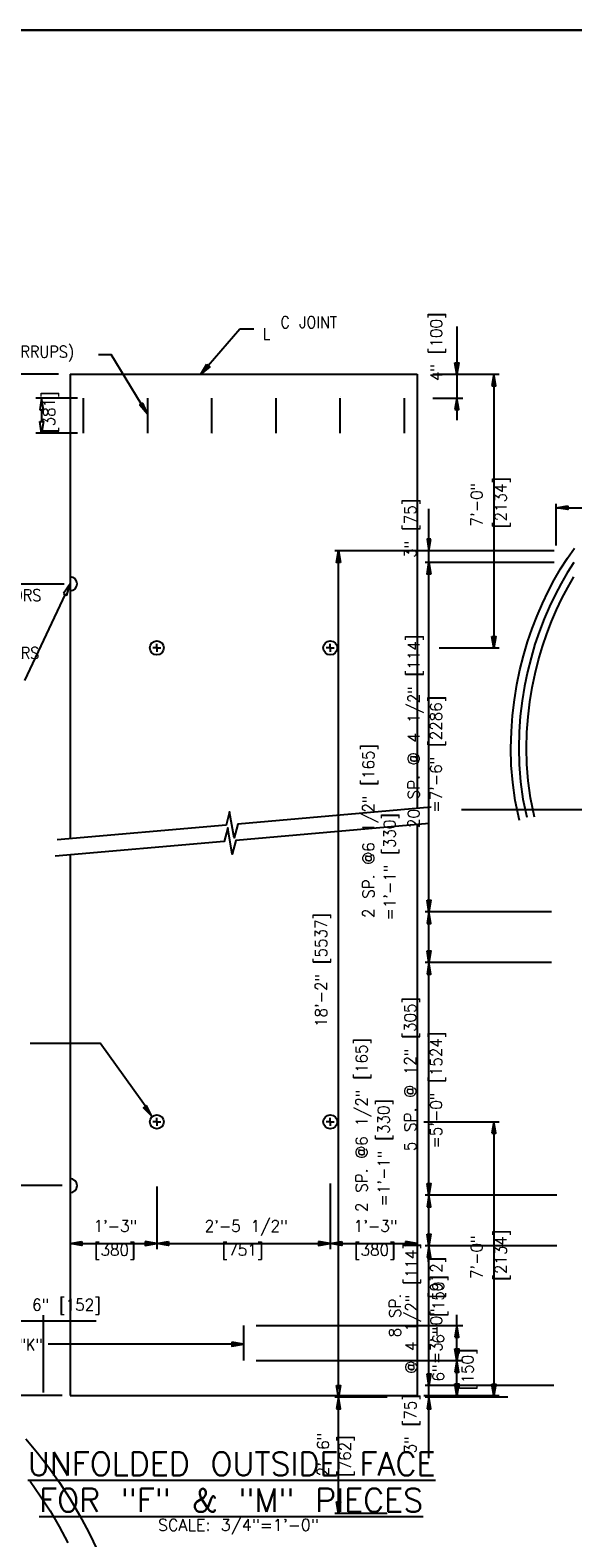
# Model space of a CAD drawing. Extents: x 5 to 2859, y 0 to 3983.
# Tile 9 of 20: x 110 to 168, y 88 to 250. Entities that reach past the tile are written whole.
import ezdxf
from ezdxf.enums import TextEntityAlignment as Align

# ---------------------------------------------------------------- set-up
doc = ezdxf.new("R2010")
doc.units = 0
doc.header["$LTSCALE"] = 25.4
doc.header["$MEASUREMENT"] = 0
doc.linetypes.add('HIDDEN2', pattern=[0.1875, 0.125, -0.0625])
doc.layers.get('DEFPOINTS').update_dxf_attribs({"linetype": 'CONTINUOUS'})
for name, color, linetype in [('ARC', 7, 'CONTINUOUS'), ('BDR-TEXT', 1, 'CONTINUOUS'), ('FORM', 1, 'CONTINUOUS'), ('POINTS', 1, 'CONTINUOUS')]:
    doc.layers.add(name, color=color, linetype=linetype)
doc.styles.add('TXT_SHX', font='txt.shx')

msp = doc.modelspace()

# ---------------------------------------------------------------- hatches: boundary and pattern name
at = {"layer": 'BDR-TEXT', "linetype": 'CONTINUOUS'}
for points in [[(153.12, 195.41), (152.71, 195.41), (152.91, 194.16)], [(153.12, 191.67), (152.71, 191.67), (152.91, 192.92)], [(152.71, 156.68), (153.12, 156.68), (152.91, 155.43)], [(152.71, 154.18), (153.12, 154.18), (152.91, 155.43)], [(152.71, 151.26), (153.12, 151.26), (152.91, 150.01)], [(152.71, 148.76), (153.12, 148.76), (152.91, 150.01)], [(152.71, 126.27), (153.12, 126.27), (152.91, 125.02)], [(152.71, 123.77), (153.12, 123.77), (152.91, 125.02)], [(152.71, 120.85), (153.12, 120.85), (152.91, 119.6)], [(152.71, 118.35), (153.12, 118.35), (152.91, 119.6)], [(152.71, 105.85), (153.12, 105.85), (152.91, 104.6)], [(152.71, 102.1), (153.12, 102.1), (152.91, 103.35)]]:
    msp.add_hatch(color=7, dxfattribs=at).paths.add_polyline_path(points)
at = {"layer": 'DEFPOINTS', "linetype": 'CONTINUOUS'}
for points in [[(129.1, 214.19), (129.42, 213.92), (128.45, 213.11)], [(155.7, 214.33), (156.1, 214.33), (155.9, 213.11)], [(159.67, 211.89), (160.07, 211.89), (159.87, 213.11)], [(155.7, 209.34), (156.1, 209.34), (155.9, 210.56)], [(122.26, 210.03), (121.91, 209.82), (122.73, 208.86)], [(159.67, 184.97), (160.07, 184.97), (159.87, 183.75)], [(122.65, 134.64), (122.31, 134.4), (123.21, 133.5)], [(159.67, 131.68), (160.07, 131.68), (159.87, 132.9)], [(115.7, 120.06), (115.7, 119.64), (114.45, 119.85)], [(122.5, 120.06), (122.5, 119.64), (123.75, 119.85)], [(125, 120.06), (125, 119.64), (123.75, 119.85)], [(141.09, 120.06), (141.09, 119.64), (142.34, 119.85)], [(143.59, 120.06), (143.59, 119.64), (142.34, 119.85)], [(150.39, 120.06), (150.39, 119.64), (151.64, 119.85)], [(155.69, 109.8), (156.11, 109.8), (155.9, 111.05)], [(131.8, 109.25), (131.8, 108.83), (133.05, 109.04)], [(155.69, 108.55), (156.11, 108.55), (155.9, 107.3)], [(155.69, 106.05), (156.11, 106.05), (155.9, 107.3)], [(155.69, 104.8), (156.11, 104.8), (155.9, 103.55)]]:
    msp.add_hatch(color=7, dxfattribs=at).paths.add_polyline_path(points)

# ---------------------------------------------------------------- linework, layer by layer
at = {"layer": 'ARC', "color": 3, "linetype": 'CONTINUOUS'}
for p, q in [((17.66, 250.04), (371.67, 250.04)), ((371.67, 250.04), (17.66, 250.04))]:
    msp.add_line(p, q, dxfattribs=at)
at = {"layer": 'BDR-TEXT', "color": 7, "linetype": 'CONTINUOUS'}
for p, q in [((166.55, 194.73), (166.55, 199.22)), ((152.91, 192.92), (152.91, 198.68)), ((166.55, 198.8), (179.05, 198.8)), ((153.69, 194.17), (142.81, 194.17)), ((143.23, 104.19), (143.23, 194.17)), ((166.34, 194.17), (152.5, 194.17)), ((166.34, 192.92), (152.5, 192.92)), ((152.91, 156.26), (152.91, 192.92)), ((166.06, 155.43), (152.5, 155.43)), ((152.91, 150.01), (152.91, 155.43)), ((166.06, 150.01), (152.5, 150.01)), ((166.06, 150.01), (152.5, 150.01)), ((152.91, 125.85), (152.91, 149.18)), ((166.63, 125.02), (152.5, 125.02)), ((166.06, 125.02), (152.5, 125.02)), ((152.91, 119.6), (152.91, 125.02)), ((166.06, 119.6), (152.5, 119.6)), ((166.63, 119.6), (152.5, 119.6)), ((152.91, 105.44), (152.91, 118.77)), ((111.61, 103.86), (111.61, 112.15)), ((107.17, 111.54), (117.23, 111.54)), ((166.31, 104.6), (152.5, 104.6)), ((159.6, 104.6), (152.5, 104.6)), ((152.91, 96.82), (152.91, 104.6)), ((148.45, 103.35), (142.81, 103.35)), ((143.23, 90.86), (143.23, 103.35)), ((161.36, 103.35), (152.5, 103.35)), ((148.45, 90.86), (142.81, 90.86))]:
    msp.add_line(p, q, dxfattribs=at)
for points in [[(167.8, 199.01), (167.8, 198.59), (166.55, 198.8)], [(143.44, 192.92), (143.02, 192.92), (143.23, 194.17)], [(153.12, 195.41), (152.71, 195.41), (152.91, 194.16)], [(153.12, 191.67), (152.71, 191.67), (152.91, 192.92)], [(152.71, 156.68), (153.12, 156.68), (152.91, 155.43)], [(152.71, 154.18), (153.12, 154.18), (152.91, 155.43)], [(152.71, 151.26), (153.12, 151.26), (152.91, 150.01)], [(152.71, 148.76), (153.12, 148.76), (152.91, 150.01)], [(152.71, 126.27), (153.12, 126.27), (152.91, 125.02)], [(152.71, 123.77), (153.12, 123.77), (152.91, 125.02)], [(152.71, 120.85), (153.12, 120.85), (152.91, 119.6)], [(152.71, 118.35), (153.12, 118.35), (152.91, 119.6)], [(152.71, 105.85), (153.12, 105.85), (152.91, 104.6)], [(143.02, 104.6), (143.44, 104.6), (143.23, 103.35)], [(143.02, 102.1), (143.44, 102.1), (143.23, 103.35)], [(152.71, 102.1), (153.12, 102.1), (152.91, 103.35)], [(143.02, 92.11), (143.44, 92.11), (143.23, 90.86)]]:
    msp.add_lwpolyline(points, close=True, dxfattribs=at)
at = {"layer": 'DEFPOINTS', "color": 7, "linetype": 'CONTINUOUS'}
for p, q in [((129.26, 214.06), (132.63, 217.99)), ((132.63, 217.99), (134.16, 217.99)), ((155.9, 218.23), (155.9, 208.19)), ((117.51, 215.25), (118.85, 215.25)), ((122.08, 209.93), (118.85, 215.25)), ((113.2, 213.11), (107.14, 213.11)), ((114.45, 213.11), (114.45, 163.27)), ((114.45, 213.11), (151.64, 213.11)), ((151.64, 213.11), (151.64, 166.52)), ((153.33, 213.11), (156.53, 213.11)), ((154, 213.11), (160.43, 213.11)), ((159.87, 213.11), (159.87, 183.75)), ((115.23, 210.56), (110.77, 210.56)), ((115.86, 210.56), (115.86, 206.81)), ((122.73, 210.56), (122.73, 206.81)), ((129.61, 210.56), (129.61, 206.81)), ((136.49, 210.56), (136.49, 206.81)), ((143.36, 210.56), (143.36, 206.81)), ((150.24, 210.56), (150.24, 206.81)), ((153.33, 210.56), (156.53, 210.56)), ((111.4, 209.31), (111.4, 208.06)), ((115.23, 206.81), (110.77, 206.81)), ((113.83, 190.61), (107.14, 190.61)), ((113.93, 189.51), (109.56, 180.26)), ((123.75, 183.75), (123.32, 183.75)), ((123.75, 183.75), (123.75, 184.18)), ((123.75, 183.75), (124.18, 183.75)), ((123.75, 183.75), (123.75, 183.32)), ((142.34, 183.75), (141.91, 183.75)), ((142.34, 183.75), (142.34, 184.18)), ((142.34, 183.75), (142.34, 183.32)), ((142.34, 183.75), (142.77, 183.75)), ((154, 183.75), (160.43, 183.75)), ((151.64, 164.8), (151.64, 103.55)), ((114.45, 161.54), (114.45, 103.55)), ((110.18, 141.34), (117.68, 141.34)), ((122.95, 133.97), (117.68, 141.34)), ((123.75, 132.9), (123.32, 132.9)), ((123.75, 132.9), (123.75, 133.33)), ((123.75, 132.9), (124.18, 132.9)), ((123.75, 132.9), (123.75, 132.47)), ((142.34, 132.9), (141.91, 132.9)), ((142.34, 132.9), (142.34, 133.33)), ((142.34, 132.9), (142.77, 132.9)), ((142.34, 132.9), (142.34, 132.47)), ((152.36, 132.9), (160.43, 132.9)), ((159.87, 132.9), (159.87, 103.55)), ((142.34, 126.29), (142.34, 119.23)), ((151.64, 126.29), (151.64, 119.23)), ((113.61, 126.05), (102.09, 126.05)), ((114.45, 125.97), (114.45, 119.23)), ((123.75, 125.97), (123.75, 119.23)), ((123.75, 125.97), (123.75, 119.23)), ((142.34, 125.97), (142.34, 119.23)), ((114.45, 119.85), (123.75, 119.85)), ((125, 119.85), (141.09, 119.85)), ((143.59, 119.85), (150.39, 119.85)), ((155.9, 103.55), (155.9, 112.18)), ((133.05, 111.05), (133.05, 107.3)), ((134.38, 111.05), (156.53, 111.05)), ((131.8, 109.04), (112.09, 109.04)), ((134.41, 107.3), (156.53, 107.3)), ((153.35, 107.3), (156.53, 107.3)), ((153.72, 107.3), (156.53, 107.3)), ((113.61, 103.55), (102.09, 103.55)), ((114.45, 103.55), (151.64, 103.55)), ((152.36, 103.55), (160.43, 103.55)), ((153.72, 103.55), (156.53, 103.55))]:
    msp.add_line(p, q, dxfattribs=at)
for points in [[(129.1, 214.19), (129.42, 213.92), (128.45, 213.11)], [(155.7, 214.33), (156.1, 214.33), (155.9, 213.11)], [(159.67, 211.89), (160.07, 211.89), (159.87, 213.11)], [(111.19, 209.31), (111.61, 209.31), (111.4, 210.56)], [(155.7, 209.34), (156.1, 209.34), (155.9, 210.56)], [(122.26, 210.03), (121.91, 209.82), (122.73, 208.86)], [(111.19, 208.06), (111.61, 208.06), (111.4, 206.81)], [(113.74, 189.6), (114.11, 189.42), (114.46, 190.64)], [(159.67, 184.97), (160.07, 184.97), (159.87, 183.75)], [(122.65, 134.64), (122.31, 134.4), (123.21, 133.5)], [(159.67, 131.68), (160.07, 131.68), (159.87, 132.9)], [(115.7, 120.06), (115.7, 119.64), (114.45, 119.85)], [(122.5, 120.06), (122.5, 119.64), (123.75, 119.85)], [(125, 120.06), (125, 119.64), (123.75, 119.85)], [(141.09, 120.06), (141.09, 119.64), (142.34, 119.85)], [(143.59, 120.06), (143.59, 119.64), (142.34, 119.85)], [(150.39, 120.06), (150.39, 119.64), (151.64, 119.85)], [(155.69, 109.8), (156.11, 109.8), (155.9, 111.05)], [(131.8, 109.25), (131.8, 108.83), (133.05, 109.04)], [(155.69, 108.55), (156.11, 108.55), (155.9, 107.3)], [(155.69, 106.05), (156.11, 106.05), (155.9, 107.3)], [(155.69, 104.8), (156.11, 104.8), (155.9, 103.55)], [(159.67, 104.76), (160.07, 104.76), (159.87, 103.55)]]:
    msp.add_lwpolyline(points, close=True, dxfattribs=at)
at = {"layer": 'DEFPOINTS', "color": 7, "linetype": 'CONTINUOUS', "const_width": 0.00035}
for points in [[(115.72, 210.56, 1), (116, 210.56, 1)], [(122.59, 210.56, 1), (122.88, 210.56, 1)], [(129.47, 210.56, 1), (129.75, 210.56, 1)], [(136.34, 210.56, 1), (136.63, 210.56, 1)], [(143.22, 210.56, 1), (143.5, 210.56, 1)], [(150.1, 210.56, 1), (150.38, 210.56, 1)], [(115.72, 206.81, 1), (116, 206.81, 1)], [(122.59, 206.81, 1), (122.88, 206.81, 1)], [(129.47, 206.81, 1), (129.75, 206.81, 1)], [(136.34, 206.81, 1), (136.63, 206.81, 1)], [(143.22, 206.81, 1), (143.5, 206.81, 1)], [(150.1, 206.81, 1), (150.38, 206.81, 1)], [(132.91, 111.05, 1), (133.19, 111.05, 1)], [(132.91, 107.3, 1), (133.19, 107.3, 1)]]:
    msp.add_lwpolyline(points, format="xyb", close=True, dxfattribs=at)
at = {"layer": 'DEFPOINTS', "color": 7, "linetype": 'CONTINUOUS'}
for points in [[(153.16, 166.65), (132.43, 164.84), (132.04, 163.37), (131.55, 166.17), (131.18, 164.73), (113.07, 163.15)], [(152.95, 164.91), (132.22, 163.1), (131.83, 161.63), (131.34, 164.43), (130.98, 162.99), (112.86, 161.4)]]:
    msp.add_lwpolyline(points, dxfattribs=at)
for centre in [(123.75, 183.75), (142.34, 183.75), (123.75, 132.9), (142.34, 132.9)]:
    msp.add_circle(centre, 0.75, dxfattribs=at)
for centre in [(114.45, 190.63), (114.45, 126.05)]:
    msp.add_arc(centre, 0.75, 270, 90, dxfattribs=at)
for p in [(115.86, 210.56), (152.71, 210.56), (111.4, 206.81), (115.86, 206.81), (114.46, 190.61), (151.64, 126.91), (123.75, 119.85), (142.34, 119.85), (151.64, 119.85), (114.45, 103.55)]:
    msp.add_point(p, dxfattribs=at)
at = {"layer": 'FORM', "color": 1, "linetype": 'CONTINUOUS'}
for points in [[(162.61, 165.24), (162.16, 167.37), (161.89, 169.3), (161.74, 171.18), (161.7, 173.01), (161.75, 174.79), (161.88, 176.51), (162.08, 178.19), (162.35, 179.81), (162.67, 181.39), (163.06, 182.92), (163.49, 184.39), (163.97, 185.82), (164.5, 187.2), (165.07, 188.53), (165.68, 189.82), (166.34, 191.05), (167.03, 192.24), (167.76, 193.38), (168.53, 194.47)], [(109.69, 98.88), (110.96, 97.39), (112.18, 95.82), (113.33, 94.18), (114.43, 92.47), (115.47, 90.69), (116.45, 88.83), (117.37, 86.9)]]:
    msp.add_lwpolyline(points, dxfattribs=at)
at = {"layer": 'FORM', "color": 7, "linetype": 'CONTINUOUS'}
msp.add_lwpolyline([(168.45, 192.91), (167.74, 191.81), (167.07, 190.65), (166.43, 189.44), (165.83, 188.19), (165.27, 186.89), (164.76, 185.54), (164.28, 184.14), (163.86, 182.7), (163.48, 181.2), (163.16, 179.66), (162.9, 178.07), (162.7, 176.43), (162.58, 174.74), (162.53, 173.01), (162.57, 171.23), (162.72, 169.39), (162.98, 167.51), (163.39, 165.59)], dxfattribs=at)
at = {"layer": 'FORM', "color": 1, "linetype": 'HIDDEN2'}
for points in [[(164.24, 165.59), (163.8, 167.66), (163.54, 169.49), (163.4, 171.27), (163.36, 173.01), (163.41, 174.7), (163.53, 176.35), (163.73, 177.95), (163.98, 179.51), (164.3, 181.02), (164.66, 182.48), (165.08, 183.89), (165.54, 185.26), (166.04, 186.58), (166.59, 187.85), (167.17, 189.07), (167.79, 190.25), (168.45, 191.37)], [(110.17, 94.33), (111.26, 92.78), (112.3, 91.16), (113.28, 89.47), (114.22, 87.71)]]:
    msp.add_lwpolyline(points, dxfattribs=at)
at = {"layer": 'POINTS', "color": 2, "linetype": 'CONTINUOUS'}
msp.add_line((156.39, 166.42), (236.43, 166.42), dxfattribs=at)

# ---------------------------------------------------------------- texts
at = {"layer": 'BDR-TEXT', "color": 5, "linetype": 'CONTINUOUS', "style": 'TXT_SHX', "width": 0.95}
for s, height, p in [('3" [75]', 1.25, (151.54, 196.6)), ('20 SP. @ 4 1/2" [114]', 1.2498, (151.9, 174.81)), ('=7\'-6" [2286]', 1.2498, (154.29, 172.35)), ('2 SP. @6 1/2" [165]', 1.2498, (147.05, 164.11)), ('=1\'-1" [330]', 1.2498, (149.32, 160.27)), ('18\'-2" [5537]', 1.2498, (141.98, 149.2)), ('5 SP. @ 12" [305]', 1.2498, (151.53, 138.03)), ('=5\'-0" [1524]', 1.2498, (154.31, 136.31)), ('2 SP. @6 1/2" [165]', 1.2498, (146.31, 132.56)), ('=1\'-1" [330]', 1.2498, (148.67, 129.59)), ('@ 4 1/2" [114]', 1.2498, (151.64, 112.89)), ('=3\'-0" [912]', 1.2498, (154.32, 112.66)), ('8 SP. ', 1.25, (149.9, 112.64)), ('3" [75]', 1.25, (151.55, 100.51)), ('2\'-6" ', 1.25, (142.19, 97.73)), ('[762]', 1.25, (144.53, 97.04))]:
    msp.add_text(s, height=height, rotation=90, dxfattribs=at).set_placement(p, align=Align.CENTER)
msp.add_text('6" [152]', height=1.25, dxfattribs=at).set_placement((114.06, 112.64), align=Align.CENTER)
at = {"layer": 'DEFPOINTS', "color": 7, "linetype": 'CONTINUOUS', "style": 'TXT_SHX', "width": 0.9}
for s, p in [('C JOINT', (143.06, 218.08)), ('ERECTION ANCHORS', (111.36, 188.78)), ('AND TENSION BARS', (111.15, 182.57))]:
    msp.add_text(s, height=1.25, dxfattribs=at).set_placement(p, align=Align.RIGHT)
at = {"layer": 'DEFPOINTS', "color": 7, "linetype": 'CONTINUOUS', "style": 'TXT_SHX', "width": 0.95}
for s, p in [('4" [100]', (154.32, 216.07)), ('[381]', (112.83, 209.05)), ('7\'-0"', (158.65, 199.13)), ('[2134]', (161.23, 199.36)), ('7\'-0"', (158.65, 118.37)), ('[2134]', (161.24, 118.6)), ('6" [150]', (154.54, 112.78)), ('[150]', (157.68, 106.35)), ('6"', (154.54, 105.95))]:
    msp.add_text(s, height=1.25, rotation=90, dxfattribs=at).set_placement(p, align=Align.CENTER)
at = {"layer": 'DEFPOINTS', "color": 7, "linetype": 'CONTINUOUS', "style": 'TXT_SHX', "width": 0.9}
for s, p in [('L', (135.08, 216.83)), ('(GRADE BEAM STIRRUPS)', (95.56, 214.9)), ('TYPE "K"', (104.37, 108.36))]:
    msp.add_text(s, height=1.25, dxfattribs=at).set_placement(p)
at = {"layer": 'DEFPOINTS', "color": 7, "linetype": 'CONTINUOUS', "style": 'TXT_SHX', "width": 0.95}
for s, p in [('1\'-3"', (119.3, 121.1)), ('2\'-5 1/2"', (133.32, 121.1)), ('1\'-3"', (147.19, 121.1)), ('[380]', (119.23, 118.54)), ('[751]', (132.93, 118.54)), ('[380]', (147.11, 118.54))]:
    msp.add_text(s, height=1.25, dxfattribs=at).set_placement(p, align=Align.CENTER)
at = {"layer": 'DEFPOINTS', "color": 7, "linetype": 'CONTINUOUS', "style": 'TXT_SHX'}
for s, p in [('%%uUNFOLDED OUTSIDE FACE', (109.93, 94.95)), ('%%uFOR "F" & "M" PIECES', (111.14, 91.05))]:
    msp.add_text(s, height=2.5, dxfattribs=at).set_placement(p)
msp.add_text('SCALE: 3/4"=1\'-0"', height=1.25, dxfattribs=at).set_placement((132.48, 89.02), align=Align.CENTER)

doc.saveas('drawing.dxf')
